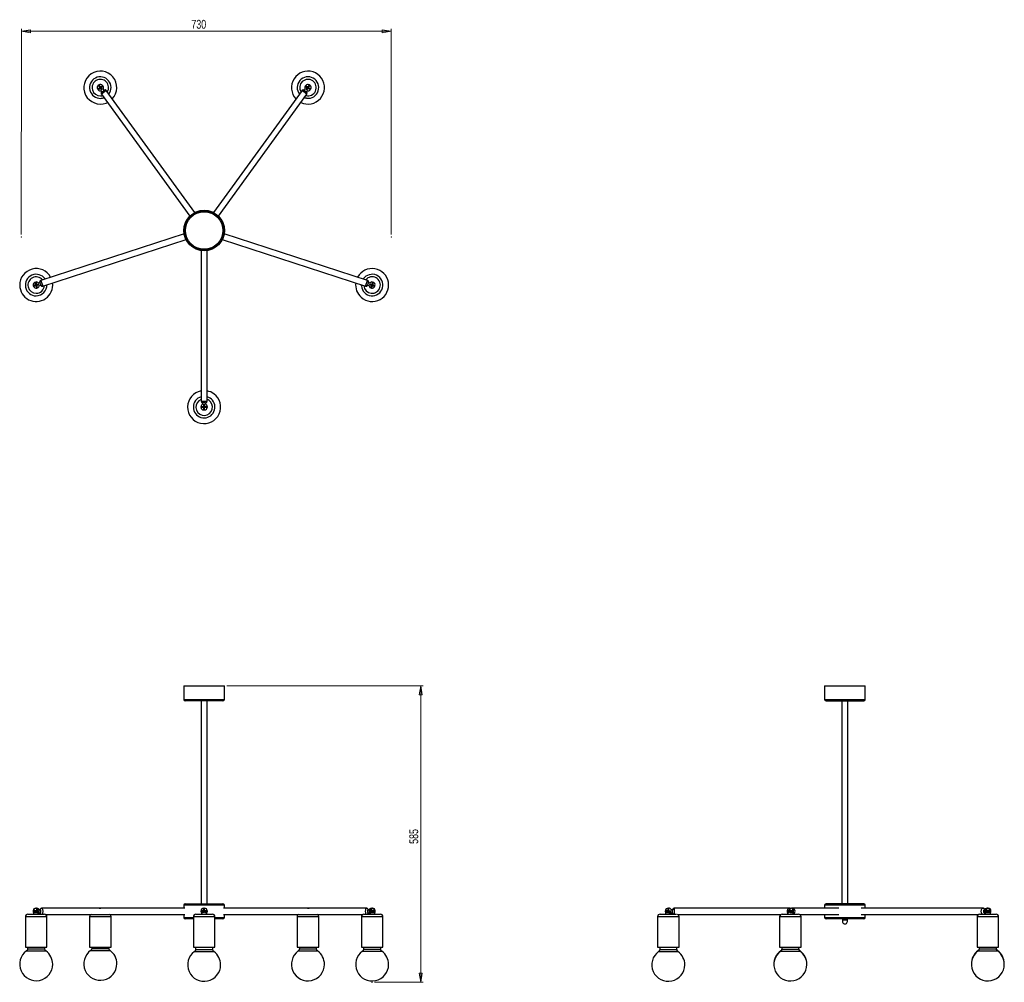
# Model space of a CAD drawing. Header units: millimetres. Extents: x 555 to 944, y 384 to 764.
import ezdxf

# ---------------------------------------------------------------- set-up
doc = ezdxf.new("R2010")
doc.units = ezdxf.units.MM
doc.header["$PDSIZE"] = -1
doc.styles.add('SLDTEXTSTYLE0', font='TXT', dxfattribs={"width": 0.75})
doc.dimstyles.new('SLDDIMSTYLE0', dxfattribs={"dimtxt": 3.5, "dimasz": 3.556, "dimexe": 0, "dimexo": 0.0625, "dimgap": 0.875, "dimtad": 1, "dimdec": 0, "dimlfac": 5, "dimrnd": 1e-09, "dimzin": 12, "dimdsep": 46, "dimtxsty": 'SLDTEXTSTYLE0', "dimblk1": 'CLOSED', "dimblk2": 'CLOSED', "dimsah": 1, "dimcen": 0.09, "dimadec": 0, "dimazin": 3, "dimtfac": 1, "dimtofl": 0, "dimtmove": 0, "dimatfit": 3, "dimldrblk": 'CLOSED', "dimfxl": 0, "dimfrac": 2, "dimtolj": 1, "dimtzin": 12, "dimarcsym": 0})
doc.dimstyles.new('SLDDIMSTYLE1', dxfattribs={"dimtxt": 3.5, "dimasz": 3.556, "dimexe": 0, "dimexo": 0.0625, "dimgap": 0.875, "dimtad": 1, "dimdec": 0, "dimlfac": 5, "dimrnd": 1e-09, "dimzin": 12, "dimdsep": 46, "dimtxsty": 'SLDTEXTSTYLE0', "dimblk1": 'CLOSED', "dimblk2": 'CLOSED', "dimsah": 1, "dimcen": 0.09, "dimadec": 0, "dimazin": 3, "dimtfac": 1, "dimtdec": 0, "dimtofl": 0, "dimtmove": 0, "dimatfit": 3, "dimldrblk": 'CLOSED', "dimfxl": 0, "dimfrac": 2, "dimtolj": 1, "dimtzin": 12, "dimarcsym": 0})

# ---------------------------------------------------------------- blocks, each defined once
blk = doc.blocks.new('_Closed')
at = {"color": 0, "linetype": 'ByBlock', "lineweight": -2}
for p, q in [((-1, 0.166667), (0, 0)), ((-1, 0.166667), (-1, -0.166667)), ((0, 0), (-1, -0.166667)), ((0, 0), (-1, 0))]:
    blk.add_line(p, q, dxfattribs=at)
blk = doc.blocks.new('_D')
at = {"color": 7, "linetype": 'Continuous', "lineweight": 0}
for p, q in [((637, 500.91), (714.5, 500.91)), ((713.5, 383.87), (713.5, 500.91)), ((695.31, 383.87), (714.5, 383.87))]:
    blk.add_line(p, q, dxfattribs=at)
at = {"color": 7, "linetype": 'Continuous', "lineweight": 18, "xscale": 3.556, "yscale": 3.556}
for p, rotation in [((713.5, 500.91), 90.0000000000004), ((713.5, 383.87), 270.0000000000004)]:
    blk.add_blockref('_Closed', p, dxfattribs=dict(at, rotation=rotation))
at = {"color": 7, "linetype": 'Continuous', "lineweight": 18, "insert": (708.99, 438.51), "char_height": 3.5, "attachment_point": 1, "rotation": 90, "style": 'SLDTEXTSTYLE0'}
blk.add_mtext('585', dxfattribs=at)
blk = doc.blocks.new('_D_1')
at = {"color": 7, "linetype": 'Continuous', "lineweight": 0}
for p, q in [((555.83, 679.05), (555.84, 760.25)), ((555.84, 759.25), (701.84, 759.22)), ((701.83, 679.02), (701.84, 760.22))]:
    blk.add_line(p, q, dxfattribs=at)
at = {"color": 7, "linetype": 'Continuous', "lineweight": 18, "xscale": 3.556, "yscale": 3.556}
for p, rotation in [((555.84, 759.25), 179.9890029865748), ((701.84, 759.22), 359.9890029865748)]:
    blk.add_blockref('_Closed', p, dxfattribs=dict(at, rotation=rotation))
at = {"color": 7, "linetype": 'Continuous', "lineweight": 18, "insert": (622.95, 763.75), "char_height": 3.5, "attachment_point": 1, "rotation": 359.989, "style": 'SLDTEXTSTYLE0'}
blk.add_mtext('730', dxfattribs=at)

msp = doc.modelspace()

# ---------------------------------------------------------------- linework, layer by layer
at = {"color": 7, "linetype": 'Continuous', "lineweight": 25}
for p, q in [((585.98, 736.41), (586.79, 737)), ((586.17, 736.15), (585.98, 736.41)), ((586.17, 736.15), (586.98, 736.73)), ((586.53, 738.04), (586.2, 737.81)), ((586.2, 737.81), (586.79, 737)), ((587.11, 737.23), (586.53, 738.04)), ((587.11, 737.23), (586.79, 737)), ((586.79, 737), (586.98, 736.73)), ((587.31, 736.97), (586.98, 736.73)), ((587.11, 737.23), (587.92, 737.82)), ((587.31, 736.97), (587.11, 737.23)), ((587.2, 735.76), (587.55, 735.27)), ((588.11, 737.56), (587.31, 736.97)), ((587.55, 735.27), (588.52, 735.98)), ((587.92, 737.82), (588.11, 737.56)), ((588.52, 735.98), (588.17, 736.46)), ((624.32, 687.72), (589.36, 735.85)), ((666.65, 735.85), (631.68, 687.72)), ((667.84, 736.46), (667.49, 735.98)), ((667.49, 735.98), (668.46, 735.27)), ((667.89, 737.56), (668.08, 737.82)), ((667.89, 737.56), (668.7, 736.97)), ((668.08, 737.82), (668.89, 737.23)), ((668.46, 735.27), (668.81, 735.76)), ((668.89, 737.23), (668.7, 736.97)), ((669.02, 736.73), (668.7, 736.97)), ((669.48, 738.04), (668.89, 737.23)), ((669.22, 737), (668.89, 737.23)), ((669.02, 736.73), (669.22, 737)), ((669.83, 736.15), (669.02, 736.73)), ((669.22, 737), (669.8, 737.81)), ((669.22, 737), (670.03, 736.41)), ((669.8, 737.81), (669.48, 738.04)), ((670.03, 736.41), (669.83, 736.15)), ((587.42, 734.44), (622.38, 686.31)), ((589.31, 730.92), (589.81, 731.14)), ((633.62, 686.31), (668.59, 734.44)), ((620.11, 679.31), (563.53, 660.93)), ((564.27, 658.64), (620.85, 677.03)), ((635.15, 677.03), (691.73, 658.64)), ((692.48, 660.93), (635.9, 679.31)), ((626.8, 672.7), (626.8, 613.21)), ((629.2, 613.21), (629.2, 672.7)), ((561.52, 659.22), (560.57, 658.91)), ((560.57, 658.91), (560.69, 658.53)), ((560.69, 658.53), (561.64, 658.84)), ((561.21, 660.17), (561.52, 660.27)), ((561.52, 659.22), (561.21, 660.17)), ((561.52, 660.27), (561.83, 659.32)), ((561.83, 659.32), (561.52, 659.22)), ((561.52, 659.22), (561.64, 658.84)), ((561.64, 658.84), (561.95, 658.94)), ((561.95, 657.89), (561.64, 658.84)), ((561.83, 659.32), (561.95, 658.94)), ((562.26, 657.99), (561.95, 658.94)), ((562.26, 657.99), (561.95, 657.89)), ((563.15, 660.17), (562.58, 659.99)), ((562.95, 658.84), (563.52, 659.03)), ((563.52, 659.03), (563.15, 660.17)), ((690.07, 658.75), (690.06, 659.19)), ((692.86, 660.17), (692.49, 659.03)), ((692.49, 659.03), (693.06, 658.84)), ((693.43, 659.99), (692.86, 660.17)), ((693.74, 657.99), (694.05, 658.94)), ((694.05, 657.89), (693.74, 657.99)), ((694.05, 658.94), (694.18, 659.32)), ((694.05, 658.94), (694.36, 658.84)), ((694.36, 658.84), (694.05, 657.89)), ((694.49, 660.27), (694.18, 659.32)), ((694.49, 659.22), (694.18, 659.32)), ((694.36, 658.84), (694.49, 659.22)), ((694.36, 658.84), (695.31, 658.53)), ((694.49, 660.27), (694.8, 660.17)), ((694.8, 660.17), (694.49, 659.22)), ((695.44, 658.91), (694.49, 659.22)), ((695.31, 658.53), (695.44, 658.91)), ((626.8, 610.77), (626.8, 611.1)), ((626.8, 611.1), (627.8, 611.1)), ((627.8, 610.77), (626.8, 610.77)), ((627.4, 612.61), (627.4, 612.01)), ((628.6, 612.61), (627.4, 612.61)), ((627.8, 611.1), (628.2, 611.1)), ((627.8, 611.1), (627.8, 610.77)), ((627.8, 610.77), (628.2, 610.77)), ((627.8, 610.77), (627.8, 609.77)), ((628.2, 610.77), (628.2, 611.1)), ((629.2, 611.1), (628.2, 611.1)), ((629.2, 610.77), (628.2, 610.77)), ((628.2, 609.77), (628.2, 610.77)), ((628.6, 612.01), (628.6, 612.61)), ((629.2, 611.1), (629.2, 610.77)), ((627.8, 609.77), (628.2, 609.77)), ((620, 500.91), (620, 495.51)), ((620, 500.91), (628, 500.91)), ((628, 500.91), (636, 500.91)), ((636, 495.51), (636, 500.91)), ((872.94, 500.91), (872.94, 495.51)), ((872.94, 500.91), (888.94, 500.91)), ((888.94, 495.51), (888.94, 500.91)), ((628, 494.91), (620.6, 494.91)), ((626.8, 494.91), (626.8, 414.91)), ((635.4, 494.91), (628, 494.91)), ((629.2, 414.91), (629.2, 494.91)), ((873.54, 494.91), (888.34, 494.91)), ((879.74, 494.91), (879.74, 414.91)), ((882.14, 414.91), (882.14, 494.91)), ((560.52, 412.14), (560.52, 411.75)), ((560.57, 412.14), (560.69, 412.14)), ((560.57, 412.14), (560.57, 411.75)), ((560.69, 411.75), (560.69, 412.14)), ((561.95, 412.14), (560.69, 412.14)), ((561.52, 413.14), (561.64, 413.14)), ((561.64, 413.14), (561.95, 413.14)), ((561.95, 412.14), (561.95, 411.75)), ((562.26, 412.14), (561.95, 412.14)), ((562.26, 411.75), (562.26, 412.14)), ((563.33, 412.49), (562.89, 412.49)), ((620.39, 413.09), (563.9, 413.09)), ((586.79, 413.14), (586.98, 413.14)), ((587.31, 413.14), (586.98, 413.14)), ((620, 414.31), (620, 413.09)), ((620.6, 414.91), (635.4, 414.91)), ((626.8, 411.75), (626.8, 412.14)), ((627.8, 412.14), (626.8, 412.14)), ((627.8, 413.14), (627.8, 412.14)), ((627.8, 413.14), (628.2, 413.14)), ((627.8, 412.14), (627.8, 411.75)), ((627.8, 412.14), (628.2, 412.14)), ((628.2, 412.14), (628.2, 413.14)), ((628.2, 411.75), (628.2, 412.14)), ((629.2, 412.14), (628.2, 412.14)), ((629.2, 412.14), (629.2, 411.75)), ((692.1, 413.09), (635.61, 413.09)), ((636, 413.09), (636, 414.31)), ((669.02, 413.14), (668.7, 413.14)), ((669.02, 413.14), (669.22, 413.14)), ((693.12, 412.49), (692.67, 412.49)), ((694.05, 412.14), (693.74, 412.14)), ((693.74, 412.14), (693.74, 411.75)), ((694.05, 413.14), (694.36, 413.14)), ((694.05, 411.75), (694.05, 412.14)), ((695.31, 412.14), (694.05, 412.14)), ((694.36, 413.14), (694.49, 413.14)), ((695.31, 412.14), (695.31, 411.75)), ((695.31, 412.14), (695.44, 412.14)), ((695.44, 411.75), (695.44, 412.14)), ((695.49, 411.75), (695.49, 412.14)), ((811.1, 412.14), (810.1, 412.14)), ((810.1, 411.75), (810.1, 412.14)), ((811.1, 412.14), (811.1, 413.14)), ((811.1, 413.14), (811.43, 413.14)), ((811.43, 412.14), (811.1, 412.14)), ((811.1, 412.14), (811.1, 411.75)), ((811.43, 412.14), (811.43, 413.14)), ((811.43, 411.75), (811.43, 412.14)), ((812.94, 412.49), (812.36, 412.49)), ((812.94, 411.89), (812.94, 412.49)), ((858.87, 413.09), (813.54, 413.09)), ((858.17, 412.14), (858.17, 411.75)), ((858.86, 412.14), (858.86, 411.75)), ((858.86, 412.14), (859.24, 412.14)), ((859.17, 413.14), (859.55, 413.14)), ((859.24, 411.75), (859.24, 412.14)), ((860.5, 412.14), (859.24, 412.14)), ((859.55, 413.14), (859.65, 413.14)), ((860.11, 413.09), (859.95, 413.09)), ((860.11, 413.09), (859.98, 413.08)), ((878.47, 413.09), (860.11, 413.09)), ((860.5, 412.14), (860.5, 411.75)), ((860.6, 412.14), (860.5, 412.14)), ((860.6, 411.75), (860.6, 412.14)), ((860.65, 411.75), (860.65, 412.14)), ((872.94, 414.31), (872.94, 413.09)), ((888.34, 414.91), (873.54, 414.91)), ((935.47, 413.09), (887.41, 413.09)), ((888.94, 413.09), (888.94, 414.31)), ((935.57, 413.08), (935.47, 413.08)), ((936.13, 412.49), (935.96, 412.49)), ((936.06, 412.14), (936.06, 411.75)), ((936.74, 412.14), (936.47, 412.14)), ((936.47, 412.14), (936.47, 411.75)), ((936.74, 411.75), (936.74, 412.14)), ((938.14, 412.14), (936.74, 412.14)), ((937.06, 413.14), (937.33, 413.14)), ((937.33, 413.14), (937.56, 413.14)), ((938.14, 412.14), (938.14, 411.75)), ((938.14, 412.14), (938.37, 412.14)), ((938.37, 411.75), (938.37, 412.14)), ((938.56, 411.75), (938.56, 412.14)), ((557.45, 409.75), (557.45, 397.75)), ((558.45, 410.75), (561.7, 410.75)), ((560.57, 411.75), (560.69, 411.75)), ((560.6, 411.4), (560.6, 410.75)), ((560.61, 411.47), (560.61, 411.4)), ((560.69, 411.75), (561.95, 411.75)), ((561.7, 410.75), (564.95, 410.75)), ((561.95, 411.75), (562.26, 411.75)), ((562.8, 410.75), (562.8, 411.23)), ((562.84, 411.29), (563.33, 411.29)), ((565.27, 410.69), (620.39, 410.69)), ((565.95, 397.75), (565.95, 409.75)), ((582.77, 409.75), (582.77, 397.75)), ((591.27, 397.75), (591.27, 409.75)), ((620, 410.69), (620, 409.51)), ((623.75, 408.91), (620.6, 408.91)), ((623.75, 409.75), (623.75, 397.75)), ((624.75, 410.75), (631.25, 410.75)), ((627.8, 411.75), (626.8, 411.75)), ((626.9, 411.31), (626.9, 410.75)), ((627.8, 411.75), (628.2, 411.75)), ((627.8, 411.75), (627.8, 411.47)), ((628.2, 411.47), (628.2, 411.75)), ((628.2, 411.75), (629.2, 411.75)), ((629.1, 410.75), (629.1, 411.31)), ((632.25, 397.75), (632.25, 409.75)), ((635.4, 408.91), (632.25, 408.91)), ((635.61, 410.69), (690.73, 410.69)), ((636, 409.51), (636, 410.69)), ((664.73, 409.75), (664.73, 397.75)), ((673.23, 397.75), (673.23, 409.75)), ((690.06, 409.75), (690.06, 397.75)), ((691.06, 410.75), (697.56, 410.75)), ((692.67, 411.29), (693.16, 411.29)), ((693.21, 411.23), (693.21, 410.75)), ((693.74, 411.75), (694.05, 411.75)), ((695.31, 411.75), (694.05, 411.75)), ((695.31, 411.75), (695.44, 411.75)), ((695.41, 410.75), (695.41, 411.4)), ((698.56, 397.75), (698.56, 409.75)), ((806.97, 409.75), (806.97, 397.75)), ((807.97, 410.75), (813.29, 410.75)), ((810.1, 411.75), (811.1, 411.75)), ((810.12, 411.54), (810.12, 410.75)), ((811.1, 411.3), (811.1, 411.75)), ((811.1, 411.75), (811.43, 411.75)), ((811.43, 411.27), (811.43, 411.75)), ((812.32, 411.29), (812.94, 411.29)), ((812.32, 410.75), (812.32, 411.29)), ((812.94, 411.29), (812.94, 411.89)), ((813.29, 410.75), (814.45, 410.75)), ((814.8, 410.69), (855.82, 410.69)), ((815.47, 397.75), (815.47, 409.75)), ((855.15, 409.75), (855.15, 397.75)), ((856.15, 410.75), (862.65, 410.75)), ((858.3, 411.27), (858.3, 410.75)), ((858.86, 411.75), (859.24, 411.75)), ((859.24, 411.75), (860.5, 411.75)), ((860.49, 411.24), (860.49, 411.27)), ((860.5, 411.75), (860.6, 411.75)), ((860.5, 410.75), (860.5, 411.24)), ((862.97, 410.69), (878.47, 410.69)), ((863.65, 397.75), (863.65, 409.75)), ((872.94, 410.69), (872.94, 409.51)), ((888.34, 408.91), (873.54, 408.91)), ((880.06, 408.91), (881.83, 408.91)), ((880.12, 408.47), (881.77, 408.47)), ((887.41, 410.69), (933.77, 410.69)), ((888.94, 409.51), (888.94, 410.69)), ((933.1, 409.75), (933.1, 397.75)), ((934.1, 410.75), (940.6, 410.75)), ((935.96, 411.29), (936.17, 411.29)), ((936.25, 411.18), (936.25, 410.75)), ((936.47, 411.75), (936.74, 411.75)), ((938.14, 411.75), (936.74, 411.75)), ((938.14, 411.75), (938.37, 411.75)), ((938.45, 410.75), (938.45, 411.29)), ((941.6, 397.75), (941.6, 409.75)), ((557.45, 397.75), (561.7, 397.75)), ((558.3, 397.75), (558.3, 397.1)), ((561.7, 397.75), (565.95, 397.75)), ((565.1, 397.1), (565.1, 397.75)), ((582.77, 397.75), (587.18, 397.75)), ((583.62, 397.75), (583.62, 397.27)), ((587.18, 397.75), (591.27, 397.75)), ((590.42, 397.27), (590.42, 397.75)), ((623.75, 397.75), (632.25, 397.75)), ((624.6, 397.75), (624.6, 396.86)), ((631.4, 396.86), (631.4, 397.75)), ((664.73, 397.75), (668.46, 397.75)), ((665.58, 397.75), (665.58, 397.05)), ((668.46, 397.75), (673.23, 397.75)), ((672.38, 397.05), (672.38, 397.75)), ((690.06, 397.75), (698.56, 397.75)), ((690.91, 397.75), (690.91, 396.99)), ((697.71, 396.99), (697.71, 397.75)), ((806.97, 397.75), (813.92, 397.75)), ((807.82, 397.75), (807.82, 396.86)), ((813.92, 397.75), (815.47, 397.75)), ((814.62, 396.86), (814.62, 397.75)), ((855.15, 397.75), (863.65, 397.75)), ((856, 397.75), (856, 396.99)), ((862.8, 396.99), (862.8, 397.75)), ((933.1, 397.75), (941.6, 397.75)), ((933.95, 397.75), (933.95, 397.05)), ((940.75, 397.05), (940.75, 397.75)), ((865.9, 390.95), (865.91, 391.01)), ((943.85, 391.07), (943.85, 391.18))]:
    msp.add_line(p, q, dxfattribs=at)
at = {"color": 8, "linetype": 'Continuous', "lineweight": 25}
for p, q in [((586.98, 736.73), (587.54, 735.97)), ((587.86, 736.2), (587.31, 736.97)), ((589.36, 735.85), (587.42, 734.44)), ((668.59, 734.44), (666.65, 735.85)), ((668.7, 736.97), (668.14, 736.2)), ((668.47, 735.97), (669.02, 736.73)), ((563.53, 660.93), (564.27, 658.64)), ((691.73, 658.64), (692.48, 660.93)), ((562.73, 659.61), (561.83, 659.32)), ((561.95, 658.94), (562.85, 659.23)), ((693.15, 659.23), (694.05, 658.94)), ((694.18, 659.32), (693.28, 659.61)), ((626.8, 613.21), (629.2, 613.21)), ((627.8, 612.05), (627.8, 611.1)), ((628.2, 611.1), (628.2, 612.05)), ((620, 495.51), (628, 495.51)), ((628, 495.51), (636, 495.51)), ((872.94, 495.51), (888.94, 495.51)), ((560.57, 412.14), (560.52, 412.14)), ((562.26, 412.14), (562.95, 412.14)), ((636, 414.31), (620, 414.31)), ((693.74, 412.14), (693.05, 412.14)), ((695.49, 412.14), (695.44, 412.14)), ((811.43, 412.14), (812.37, 412.14)), ((813.54, 413.09), (813.54, 411.89)), ((858.86, 412.14), (858.17, 412.14)), ((860.6, 412.14), (860.65, 412.14)), ((888.94, 414.31), (872.94, 414.31)), ((936.47, 412.14), (936.06, 412.14)), ((938.56, 412.14), (938.37, 412.14)), ((561.7, 409.75), (557.45, 409.75)), ((560.57, 411.75), (560.52, 411.75)), ((565.95, 409.75), (561.7, 409.75)), ((562.95, 411.75), (562.26, 411.75)), ((587.18, 409.75), (582.77, 409.75)), ((591.27, 409.75), (587.18, 409.75)), ((620, 409.51), (623.75, 409.51)), ((632.25, 409.75), (623.75, 409.75)), ((632.25, 409.51), (636, 409.51)), ((668.46, 409.75), (664.73, 409.75)), ((673.23, 409.75), (668.46, 409.75)), ((690.07, 409.75), (690.06, 409.75)), ((698.56, 409.75), (690.07, 409.75)), ((693.74, 411.75), (693.06, 411.75)), ((695.44, 411.75), (695.49, 411.75)), ((813.92, 409.75), (806.97, 409.75)), ((812.35, 411.75), (811.43, 411.75)), ((813.54, 411.89), (813.54, 410.75)), ((815.47, 409.75), (813.92, 409.75)), ((863.65, 409.75), (855.15, 409.75)), ((858.86, 411.75), (858.17, 411.75)), ((860.65, 411.75), (860.6, 411.75)), ((872.94, 409.51), (888.94, 409.51)), ((941.6, 409.75), (933.1, 409.75)), ((936.47, 411.75), (936.06, 411.75)), ((938.37, 411.75), (938.56, 411.75)), ((558.3, 397.1), (561.72, 397.1)), ((561.72, 397.1), (565.1, 397.1)), ((583.2, 396.45), (588.37, 396.45)), ((583.62, 397.27), (588.22, 397.27)), ((588.22, 397.27), (590.42, 397.27)), ((588.37, 396.45), (590.84, 396.45)), ((624.6, 396.86), (631.4, 396.86)), ((665.58, 397.05), (669.63, 397.05)), ((669.63, 397.05), (672.38, 397.05)), ((690.91, 396.99), (696.83, 396.99)), ((696.83, 396.99), (697.71, 396.99)), ((807.82, 396.86), (813.97, 396.86)), ((813.97, 396.86), (814.62, 396.86)), ((856, 396.99), (857.12, 396.99)), ((857.12, 396.99), (862.8, 396.99)), ((933.52, 396.45), (933.77, 396.45)), ((933.95, 397.05), (934.01, 397.05)), ((934.01, 397.05), (940.75, 397.05)), ((940.96, 396.45), (941.17, 396.45)), ((557.88, 396.27), (561.72, 396.27)), ((561.72, 396.27), (565.52, 396.27)), ((624.18, 396.03), (631.82, 396.03)), ((665.16, 396.23), (669.71, 396.23)), ((669.71, 396.23), (672.8, 396.23)), ((690.49, 396.17), (697.15, 396.17)), ((697.15, 396.17), (698.13, 396.17)), ((807.4, 396.03), (814.31, 396.03)), ((814.31, 396.03), (815.04, 396.03)), ((855.58, 396.27), (855.64, 396.27)), ((855.58, 396.17), (856.84, 396.17)), ((856.84, 396.17), (863.22, 396.17)), ((863.13, 396.27), (863.22, 396.27)), ((933.52, 396.23), (933.59, 396.23)), ((933.59, 396.23), (941.17, 396.23))]:
    msp.add_line(p, q, dxfattribs=at)
at = {"color": 8, "linetype": 'Continuous', "lineweight": 25, "flags": 128}
for points in [[(587.14, 733.77), (587.63, 733.82), (587.83, 733.87)], [(563.9, 413.09), (563.93, 413.09), (564.02, 413.03), (564.1, 412.91), (564.17, 412.71), (564.23, 412.47), (564.26, 412.19), (564.27, 411.89)], [(586.55, 413.09), (586.63, 413.12), (586.79, 413.14)], [(586.74, 413.09), (586.82, 413.12), (586.98, 413.14)], [(586.98, 413.14), (587.1, 413.12), (587.16, 413.09)], [(587.48, 413.09), (587.42, 413.12), (587.31, 413.14)], [(668.7, 413.14), (668.59, 413.12), (668.52, 413.09)], [(668.85, 413.09), (668.91, 413.12), (669.02, 413.14)], [(669.27, 413.09), (669.18, 413.12), (669.02, 413.14)], [(669.22, 413.14), (669.37, 413.12), (669.46, 413.09)], [(691.99, 410.75), (691.95, 410.81), (691.87, 410.97), (691.8, 411.19), (691.76, 411.45), (691.74, 411.74), (691.74, 412.04), (691.76, 412.33), (691.8, 412.6), (691.87, 412.82), (691.95, 412.98), (692.03, 413.07), (692.1, 413.09)], [(935.26, 410.75), (935.17, 410.81), (935.02, 410.97), (934.9, 411.19), (934.81, 411.45), (934.77, 411.74), (934.77, 412.04), (934.81, 412.33), (934.9, 412.6), (935.02, 412.82), (935.17, 412.98), (935.34, 413.07), (935.47, 413.09)], [(564.27, 411.89), (564.26, 411.59), (564.23, 411.31), (564.17, 411.07), (564.1, 410.88), (564.02, 410.75), (564.01, 410.75)]]:
    msp.add_lwpolyline(points, dxfattribs=at)
at = {"color": 7, "linetype": 'Continuous', "lineweight": 25, "flags": 128}
for points in [[(668.46, 732.8), (667.91, 732.9), (667.56, 733.01)], [(561.95, 412.14), (561.95, 412.33), (561.93, 412.52), (561.9, 412.69), (561.86, 412.85), (561.81, 412.97), (561.76, 413.06), (561.7, 413.12), (561.64, 413.14)], [(562.26, 412.14), (562.26, 412.33), (562.24, 412.52), (562.21, 412.69), (562.17, 412.85), (562.12, 412.97), (562.07, 413.06), (562.01, 413.12), (561.95, 413.14)], [(563.52, 411.89), (563.51, 412.1), (563.47, 412.28), (563.42, 412.41), (563.36, 412.48), (563.33, 412.49)], [(586.79, 413.14), (586.6, 413.12), (586.49, 413.09)], [(587.61, 413.09), (587.5, 413.12), (587.31, 413.14)], [(668.7, 413.14), (668.51, 413.12), (668.4, 413.09)], [(669.52, 413.09), (669.41, 413.12), (669.22, 413.14)], [(692.67, 412.49), (692.64, 412.48), (692.58, 412.41), (692.53, 412.28), (692.5, 412.1), (692.49, 411.89), (692.5, 411.69), (692.53, 411.51), (692.58, 411.37), (692.64, 411.3), (692.67, 411.29)], [(693.74, 412.14), (693.75, 412.33), (693.77, 412.52), (693.8, 412.69), (693.83, 412.85), (693.88, 412.97), (693.94, 413.06), (693.99, 413.12), (694.05, 413.14)], [(694.36, 413.14), (694.3, 413.12), (694.25, 413.06), (694.19, 412.97), (694.14, 412.85), (694.11, 412.69), (694.08, 412.52), (694.06, 412.33), (694.05, 412.14)], [(859.17, 413.14), (859.11, 413.12), (859.05, 413.06), (859, 412.97), (858.95, 412.85), (858.91, 412.69), (858.88, 412.52), (858.87, 412.33), (858.86, 412.14)], [(859.24, 412.14), (859.25, 412.33), (859.26, 412.52), (859.29, 412.69), (859.33, 412.85), (859.38, 412.97), (859.43, 413.06), (859.49, 413.12), (859.55, 413.14)], [(935.96, 412.49), (935.89, 412.48), (935.78, 412.41), (935.68, 412.28), (935.62, 412.1), (935.6, 411.89), (935.62, 411.69), (935.68, 411.51), (935.78, 411.37), (935.89, 411.3), (935.96, 411.29)], [(936.47, 412.14), (936.49, 412.33), (936.52, 412.52), (936.57, 412.69), (936.65, 412.85), (936.74, 412.97), (936.84, 413.06), (936.95, 413.12), (937.06, 413.14)], [(937.33, 413.14), (937.21, 413.12), (937.1, 413.06), (937, 412.97), (936.91, 412.85), (936.84, 412.69), (936.78, 412.52), (936.75, 412.33), (936.74, 412.14)], [(563.33, 411.29), (563.36, 411.3), (563.42, 411.37), (563.47, 411.51), (563.51, 411.69), (563.52, 411.89)], [(812.33, 411.33), (812.33, 411.32), (812.31, 411.27)]]:
    msp.add_lwpolyline(points, dxfattribs=at)
at = {"color": 7, "linetype": 'Continuous', "lineweight": 25}
for radius in [8, 7.8, 7.4]:
    msp.add_circle((628, 680.61), radius, dxfattribs=at)
for centre, radius, start, end in [((587.02, 737.02), 6.51, 316.6265, 290.5642), ((668.98, 737.02), 6.51, 280.9251, 223.3735), ((587.02, 737.02), 4.25, 322.4007, 272.1213), ((668.98, 737.02), 4.25, 262.8994, 217.5993), ((586.79, 737), 1, 126, 216), ((586.98, 736.73), 1, 216, 285.6906), ((587.11, 737.23), 1, 36, 126), ((587.9, 734.79), 0.6, 126, 216), ((587.31, 736.97), 1, 326.3094, 36), ((588.87, 735.49), 0.6, 36, 126), ((667.13, 735.49), 0.6, 54, 144), ((668.7, 736.97), 1, 144, 213.6906), ((668.89, 737.23), 1, 54, 144), ((668.11, 734.79), 0.6, 324, 54), ((669.02, 736.73), 1, 254.3094, 324), ((669.22, 737), 1, 324, 54), ((587.02, 737.02), 4.25, 272.1213, 289.5993), ((668.98, 737.02), 6.51, 244.6265, 280.9251), ((561.7, 659.07), 6.51, 28.6265, 180.3962), ((694.31, 659.07), 6.51, 227.9318, 151.3735), ((561.7, 659.07), 4.25, 34.4007, 270), ((563.72, 660.36), 0.6, 108, 198), ((694.31, 659.07), 4.25, 184.2417, 145.5993), ((692.29, 660.36), 0.6, 342, 72), ((561.7, 659.07), 6.51, 180.3962, 7.3735), ((561.52, 659.22), 1, 108, 198), ((561.64, 658.84), 1, 198, 288), ((561.83, 659.32), 1, 38.3094, 108), ((561.7, 659.07), 4.25, 270, 1.5993), ((561.95, 658.94), 1, 288, 357.6906), ((564.09, 659.21), 0.6, 198, 288), ((694.31, 659.07), 6.51, 172.6265, 227.9318), ((691.92, 659.21), 0.6, 252, 342), ((694.05, 658.94), 1, 182.3094, 252), ((694.18, 659.32), 1, 72, 141.6906), ((694.36, 658.84), 1, 252, 342), ((694.49, 659.22), 1, 342, 72), ((628, 610.89), 6.51, 100.6265, 53.9713), ((628, 610.89), 4.25, 106.4007, 39.3972), ((628, 610.89), 6.51, 53.9713, 79.3735), ((628, 610.89), 4.25, 39.3972, 73.5993), ((627.4, 613.21), 0.6, 180, 270), ((627.8, 611.1), 1, 110.3094, 180), ((627.8, 610.77), 1, 180, 270), ((628.2, 610.77), 1, 270, 0), ((628.2, 611.1), 1, 0, 69.6906), ((628.6, 613.21), 0.6, 270, 0), ((620.6, 495.51), 0.6, 180, 270), ((635.4, 495.51), 0.6, 270, 0), ((873.54, 495.51), 0.6, 180, 270), ((888.34, 495.51), 0.6, 270, 0), ((561.52, 412.14), 1, 90, 180), ((561.54, 412.16), 0.976, 91.4731, 181.4009), ((561.67, 412.16), 0.976, 91.4731, 181.4009), ((561.95, 412.14), 1, 0, 90), ((620.6, 414.31), 0.6, 90, 180), ((627.8, 412.14), 1, 90, 180), ((628.2, 412.14), 1, 0, 90), ((635.4, 414.31), 0.6, 0, 90), ((694.05, 412.14), 1, 90, 180), ((694.34, 412.16), 0.976, 358.5991, 88.5269), ((694.49, 412.14), 1, 0, 90), ((694.46, 412.16), 0.976, 358.5991, 88.5269), ((811.1, 412.14), 1, 90, 180), ((811.43, 412.14), 1, 18.6221, 90), ((813.54, 412.49), 0.6, 90, 180), ((859.17, 412.14), 1, 90, 180), ((859.53, 412.16), 0.976, 358.5991, 88.5269), ((859.65, 412.14), 1, 0, 90), ((859.63, 412.16), 0.976, 358.5991, 88.5269), ((873.54, 414.31), 0.6, 90, 180), ((888.34, 414.31), 0.6, 0, 90), ((937.06, 412.14), 1, 90, 180), ((937.22, 412.23), 0.92, 354.612, 83.3349), ((937.56, 412.14), 1, 0, 90), ((937.45, 412.23), 0.92, 354.612, 83.3349), ((558.45, 409.75), 1, 90, 180), ((561.52, 411.75), 1, 180, 202.7944), ((561.62, 411.75), 1.05, 179.9881, 195.6056), ((561.74, 411.75), 1.05, 179.9881, 195.6056), ((558.99, 411.74), 2.96, 351.4343, 0.1695), ((559.33, 411.74), 2.93, 350.9086, 0.2013), ((561.95, 411.75), 1, 326.8307, 349.6041), ((564.95, 409.75), 1, 0, 90), ((583.77, 409.75), 1, 109.0578, 180), ((590.27, 409.75), 1, 0, 70.9422), ((620.6, 409.51), 0.6, 180, 270), ((624.75, 409.75), 1, 90, 180), ((627.8, 411.75), 1, 180, 206.7241), ((628.2, 411.75), 1, 333.2759, 0), ((631.25, 409.75), 1, 0, 90), ((635.4, 409.51), 0.6, 270, 0), ((665.73, 409.75), 1, 109.0578, 180), ((672.23, 409.75), 1, 0, 70.9422), ((691.06, 409.75), 1, 90, 180), ((694.05, 411.75), 1, 190.3959, 213.1949), ((696.67, 411.74), 2.93, 179.7987, 189.0914), ((697.01, 411.74), 2.96, 179.8305, 188.5657), ((694.27, 411.75), 1.05, 344.3944, 0.0119), ((694.39, 411.75), 1.05, 344.3944, 0.0119), ((694.49, 411.75), 1, 337.2056, 0), ((697.56, 409.75), 1, 0, 90), ((807.97, 409.75), 1, 90, 180), ((811.1, 411.75), 1, 180, 196.3855), ((813.54, 411.29), 0.6, 180, 245.3194), ((814.47, 409.75), 1, 0, 70.9422), ((856.15, 409.75), 1, 90, 180), ((859.17, 411.75), 1, 180, 209.6138), ((861.99, 411.75), 3.13, 179.9622, 185.1326), ((862.37, 411.75), 3.13, 179.9622, 185.1326), ((859.46, 411.75), 1.04, 334.4894, 0.0508), ((859.65, 411.75), 1, 327.0282, 0), ((859.56, 411.75), 1.04, 333.03, 0.0598), ((862.65, 409.75), 1, 0, 90), ((873.54, 409.51), 0.6, 180, 270), ((880.16, 408.7), 0.235, 117.3085, 258.3088), ((880.94, 407.91), 0.995, 146.0973, 0), ((881.72, 408.7), 0.235, 281.6912, 62.6915), ((880.94, 407.91), 0.995, 0, 33.9027), ((888.34, 409.51), 0.6, 270, 0), ((934.1, 409.75), 1, 90, 180), ((937.06, 411.75), 1, 180, 215.3673), ((938.06, 411.74), 1.58, 179.7308, 197.0914), ((938.34, 411.74), 1.6, 179.7726, 196.1238), ((936.91, 411.75), 1.22, 346.6756, 0.037), ((937.15, 411.75), 1.22, 346.6756, 0.037), ((937.56, 411.75), 1, 331.6176, 0), ((940.6, 409.75), 1, 0, 90), ((587.02, 391.18), 6.51, 125.954, 0), ((587.02, 391.18), 6.51, 0, 54.046), ((937.35, 391.18), 6.51, 125.954, 180.9787), ((937.35, 391.18), 6.51, 0, 54.046), ((561.7, 391.01), 6.51, 125.954, 0), ((561.7, 391.01), 6.51, 0, 54.046), ((628, 390.77), 6.51, 125.954, 0), ((628, 390.77), 6.51, 0, 54.046), ((668.98, 390.96), 6.51, 125.954, 0), ((668.98, 390.96), 6.51, 0, 54.046), ((694.31, 390.9), 6.51, 125.954, 0), ((694.31, 390.9), 6.51, 0, 54.046), ((811.22, 390.77), 6.51, 125.954, 0), ((811.22, 390.77), 6.51, 0, 54.046), ((859.4, 391.01), 6.51, 125.954, 180.4698), ((859.4, 390.9), 6.51, 125.954, 0), ((859.4, 391.01), 6.51, 0, 54.046), ((859.4, 390.9), 6.51, 0, 54.046), ((937.35, 390.96), 6.51, 125.954, 0), ((937.35, 390.96), 6.51, 0, 54.046)]:
    msp.add_arc(centre, radius, start, end, dxfattribs=at)
at = {"color": 8, "linetype": 'Continuous', "lineweight": 25}
for centre, radius, start, end in [((587.02, 737.02), 3.25, 327.6682, 272.1213), ((668.98, 737.02), 3.25, 255.6682, 212.3318), ((561.7, 659.07), 3.25, 39.6682, 270), ((694.31, 659.07), 3.25, 184.2417, 140.3318), ((561.7, 659.07), 3.25, 270, 356.3318), ((628, 610.89), 3.25, 111.6682, 39.3972), ((628, 610.89), 3.25, 39.3972, 68.3318), ((860.08, 411.92), 1.17, 358.657, 88.5024), ((860.06, 411.87), 1.19, 291.4565, 0.871)]:
    msp.add_arc(centre, radius, start, end, dxfattribs=at)
at = {"color": 7, "linetype": 'Continuous', "lineweight": 25}
for points, knots in [([(563.9, 413.09), (563.84, 413.09), (563.72, 413.08), (563.55, 413), (563.42, 412.9), (563.32, 412.77), (563.24, 412.63), (563.21, 412.54), (563.2, 412.49)], [0, 0, 0, 0, 0.177109, 0.352843, 0.516931, 0.680768, 0.858301, 1, 1, 1, 1]), ([(692.81, 412.49), (692.81, 412.5), (692.79, 412.58), (692.73, 412.7), (692.62, 412.86), (692.49, 412.98), (692.32, 413.06), (692.18, 413.1), (692.11, 413.09), (692.1, 413.09)], [0, 0, 0, 0, 0.0209224, 0.2546373, 0.4321427, 0.6107208, 0.7926952, 0.9779513, 1, 1, 1, 1]), ([(936.22, 412.64), (936.19, 412.69), (936.11, 412.81), (935.96, 412.94), (935.76, 413.05), (935.59, 413.09), (935.5, 413.09), (935.47, 413.09)], [0, 0, 0, 0, 0.196978, 0.443531, 0.680801, 0.914367, 1, 1, 1, 1]), ([(560.73, 411.47), (560.71, 411.49), (560.69, 411.52), (560.65, 411.54), (560.62, 411.53), (560.61, 411.49), (560.61, 411.47)], [0, 0, 0, 0, 0.291844, 0.490257, 0.68953, 1, 1, 1, 1]), ([(561.92, 411.3), (561.81, 411.28), (561.59, 411.24), (561.25, 411.25), (560.97, 411.3), (560.81, 411.38), (560.74, 411.45), (560.73, 411.47)], [0, 0, 0, 0, 0.233186, 0.466425, 0.699154, 0.932716, 1, 1, 1, 1]), ([(562.23, 411.27), (562.17, 411.29), (562.08, 411.32), (561.97, 411.31), (561.92, 411.3)], [0, 0, 0, 0, 0.541212, 1, 1, 1, 1]), ([(562.78, 411.2), (562.78, 411.2), (562.78, 411.17), (562.69, 411.16), (562.5, 411.18), (562.32, 411.24), (562.23, 411.27)], [0, 0, 0, 0, 0.053374, 0.369528, 0.683151, 1, 1, 1, 1]), ([(563.2, 411.29), (563.21, 411.25), (563.24, 411.15), (563.32, 411.01), (563.44, 410.87), (563.55, 410.78), (563.63, 410.75), (563.65, 410.75)], [0, 0, 0, 0, 0.173745, 0.4333, 0.669956, 0.909606, 1, 1, 1, 1]), ([(627.8, 411.47), (627.71, 411.42), (627.52, 411.32), (627.25, 411.26), (627.04, 411.24), (626.94, 411.26), (626.92, 411.29), (626.91, 411.3)], [0, 0, 0, 0, 0.222169, 0.443497, 0.676553, 0.909459, 1, 1, 1, 1]), ([(628.2, 411.47), (628.17, 411.49), (628.11, 411.52), (628.01, 411.54), (627.9, 411.53), (627.84, 411.49), (627.8, 411.47)], [0, 0, 0, 0, 0.2918437, 0.4902569, 0.6895296, 1, 1, 1, 1]), ([(629.1, 411.3), (629.07, 411.28), (629.03, 411.24), (628.84, 411.25), (628.58, 411.3), (628.35, 411.38), (628.23, 411.45), (628.2, 411.47)], [0, 0, 0, 0, 0.233186, 0.466425, 0.699154, 0.932716, 1, 1, 1, 1]), ([(692.36, 410.75), (692.41, 410.77), (692.51, 410.82), (692.63, 410.94), (692.72, 411.07), (692.78, 411.19), (692.8, 411.27), (692.81, 411.29)], [0, 0, 0, 0, 0.211779, 0.430652, 0.655211, 0.907689, 1, 1, 1, 1]), ([(693.78, 411.27), (693.69, 411.24), (693.51, 411.18), (693.32, 411.16), (693.22, 411.17), (693.22, 411.2), (693.22, 411.2)], [0, 0, 0, 0, 0.316006, 0.632135, 0.945736, 1, 1, 1, 1]), ([(694.09, 411.3), (694.03, 411.31), (693.92, 411.32), (693.83, 411.29), (693.78, 411.27)], [0, 0, 0, 0, 0.539063, 1, 1, 1, 1]), ([(695.28, 411.47), (695.22, 411.42), (695.12, 411.32), (694.86, 411.26), (694.55, 411.24), (694.28, 411.26), (694.13, 411.29), (694.09, 411.3)], [0, 0, 0, 0, 0.222169, 0.443497, 0.676553, 0.909459, 1, 1, 1, 1]), ([(695.4, 411.47), (695.39, 411.49), (695.38, 411.52), (695.36, 411.54), (695.32, 411.53), (695.29, 411.49), (695.28, 411.47)], [0, 0, 0, 0, 0.2918437, 0.4902569, 0.6895296, 1, 1, 1, 1]), ([(695.4, 411.4), (695.4, 411.4), (695.41, 411.42), (695.4, 411.45), (695.4, 411.47)], [0, 0, 0, 0, 0.393885, 1, 1, 1, 1]), ([(811.1, 411.3), (810.99, 411.28), (810.77, 411.24), (810.49, 411.25), (810.27, 411.3), (810.17, 411.38), (810.15, 411.45), (810.14, 411.47)], [0, 0, 0, 0, 0.233186, 0.466425, 0.699154, 0.932716, 1, 1, 1, 1]), ([(811.43, 411.27), (811.37, 411.29), (811.26, 411.32), (811.15, 411.31), (811.1, 411.3)], [0, 0, 0, 0, 0.541212, 1, 1, 1, 1]), ([(812.31, 411.27), (812.28, 411.24), (812.22, 411.18), (812.01, 411.16), (811.74, 411.18), (811.53, 411.24), (811.43, 411.27)], [0, 0, 0, 0, 0.250287, 0.500676, 0.74906, 1, 1, 1, 1]), ([(858.87, 411.47), (858.79, 411.42), (858.63, 411.32), (858.43, 411.26), (858.32, 411.24), (858.31, 411.26), (858.31, 411.26)], [0, 0, 0, 0, 0.2759772, 0.5509096, 0.840411, 1, 1, 1, 1]), ([(859.25, 411.47), (859.22, 411.49), (859.16, 411.52), (859.06, 411.54), (858.96, 411.53), (858.91, 411.49), (858.87, 411.47)], [0, 0, 0, 0, 0.2918437, 0.4902569, 0.6895296, 1, 1, 1, 1]), ([(860.4, 411.3), (860.35, 411.28), (860.24, 411.24), (859.97, 411.25), (859.66, 411.3), (859.41, 411.38), (859.28, 411.45), (859.25, 411.47)], [0, 0, 0, 0, 0.233186, 0.466425, 0.699154, 0.932716, 1, 1, 1, 1]), ([(860.49, 411.27), (860.48, 411.29), (860.46, 411.32), (860.42, 411.31), (860.4, 411.3)], [0, 0, 0, 0, 0.541212, 1, 1, 1, 1]), ([(935.75, 410.75), (935.76, 410.75), (935.85, 410.77), (935.98, 410.87), (936.14, 411.01), (936.21, 411.13), (936.25, 411.19)], [0, 0, 0, 0, 0.075036, 0.382099, 0.692426, 1, 1, 1, 1]), ([(936.54, 411.27), (936.48, 411.24), (936.35, 411.18), (936.25, 411.16), (936.26, 411.17), (936.26, 411.18)], [0, 0, 0, 0, 0.419719, 0.8396, 1, 1, 1, 1]), ([(936.8, 411.3), (936.75, 411.31), (936.66, 411.32), (936.58, 411.29), (936.54, 411.27)], [0, 0, 0, 0, 0.539063, 1, 1, 1, 1]), ([(938.1, 411.47), (938.03, 411.42), (937.88, 411.32), (937.57, 411.26), (937.24, 411.24), (936.97, 411.26), (936.84, 411.29), (936.8, 411.3)], [0, 0, 0, 0, 0.2221688, 0.4434967, 0.6765529, 0.9094588, 1, 1, 1, 1]), ([(938.34, 411.47), (938.32, 411.49), (938.29, 411.52), (938.24, 411.54), (938.18, 411.53), (938.13, 411.49), (938.1, 411.47)], [0, 0, 0, 0, 0.291844, 0.490257, 0.68953, 1, 1, 1, 1]), ([(938.44, 411.29), (938.44, 411.3), (938.45, 411.32), (938.4, 411.38), (938.35, 411.45), (938.34, 411.47)], [0, 0, 0, 0, 0.169102, 0.814169, 1, 1, 1, 1]), ([(558.3, 397.1), (558.29, 397.01), (558.27, 396.83), (558.14, 396.53), (557.98, 396.37), (557.88, 396.27)], [0, 0, 0, 0, 0.277121, 0.562209, 1, 1, 1, 1]), ([(565.52, 396.27), (565.45, 396.33), (565.32, 396.45), (565.15, 396.73), (565.12, 396.96), (565.1, 397.1)], [0, 0, 0, 0, 0.277121, 0.562209, 1, 1, 1, 1]), ([(583.62, 397.27), (583.62, 397.19), (583.6, 397.01), (583.47, 396.71), (583.3, 396.55), (583.2, 396.45)], [0, 0, 0, 0, 0.277121, 0.562209, 1, 1, 1, 1]), ([(590.84, 396.45), (590.78, 396.51), (590.64, 396.63), (590.48, 396.9), (590.44, 397.13), (590.42, 397.27)], [0, 0, 0, 0, 0.277121, 0.562209, 1, 1, 1, 1]), ([(624.6, 396.86), (624.59, 396.77), (624.58, 396.59), (624.45, 396.29), (624.28, 396.13), (624.18, 396.03)], [0, 0, 0, 0, 0.277121, 0.562209, 1, 1, 1, 1]), ([(631.82, 396.03), (631.76, 396.09), (631.62, 396.21), (631.46, 396.49), (631.42, 396.72), (631.4, 396.86)], [0, 0, 0, 0, 0.277121, 0.562209, 1, 1, 1, 1]), ([(665.58, 397.05), (665.57, 396.96), (665.56, 396.79), (665.43, 396.49), (665.26, 396.32), (665.16, 396.23)], [0, 0, 0, 0, 0.277121, 0.562209, 1, 1, 1, 1]), ([(672.8, 396.23), (672.74, 396.29), (672.6, 396.4), (672.43, 396.68), (672.4, 396.91), (672.38, 397.05)], [0, 0, 0, 0, 0.2771206, 0.5622088, 1, 1, 1, 1]), ([(690.91, 396.99), (690.9, 396.9), (690.88, 396.72), (690.76, 396.43), (690.59, 396.26), (690.49, 396.17)], [0, 0, 0, 0, 0.2771206, 0.5622088, 1, 1, 1, 1]), ([(698.13, 396.17), (698.06, 396.22), (697.93, 396.34), (697.76, 396.62), (697.73, 396.85), (697.71, 396.99)], [0, 0, 0, 0, 0.277121, 0.562209, 1, 1, 1, 1]), ([(807.82, 396.86), (807.82, 396.77), (807.8, 396.59), (807.67, 396.29), (807.5, 396.13), (807.4, 396.03)], [0, 0, 0, 0, 0.277121, 0.562209, 1, 1, 1, 1]), ([(815.04, 396.03), (814.98, 396.09), (814.84, 396.21), (814.68, 396.49), (814.64, 396.72), (814.62, 396.86)], [0, 0, 0, 0, 0.277121, 0.562209, 1, 1, 1, 1]), ([(856, 397.1), (855.99, 397.01), (855.97, 396.83), (855.85, 396.53), (855.68, 396.37), (855.58, 396.27)], [0, 0, 0, 0, 0.277121, 0.562209, 1, 1, 1, 1]), ([(856, 396.99), (855.99, 396.9), (855.97, 396.72), (855.85, 396.43), (855.68, 396.26), (855.58, 396.17)], [0, 0, 0, 0, 0.277121, 0.562209, 1, 1, 1, 1]), ([(863.22, 396.27), (863.15, 396.33), (863.02, 396.45), (862.85, 396.73), (862.82, 396.96), (862.8, 397.1)], [0, 0, 0, 0, 0.277121, 0.562209, 1, 1, 1, 1]), ([(863.22, 396.17), (863.15, 396.22), (863.02, 396.34), (862.85, 396.62), (862.82, 396.85), (862.8, 396.99)], [0, 0, 0, 0, 0.277121, 0.562209, 1, 1, 1, 1]), ([(933.95, 397.27), (933.94, 397.19), (933.92, 397.01), (933.79, 396.71), (933.63, 396.55), (933.52, 396.45)], [0, 0, 0, 0, 0.277121, 0.562209, 1, 1, 1, 1]), ([(933.95, 397.05), (933.94, 396.96), (933.92, 396.79), (933.79, 396.49), (933.63, 396.32), (933.52, 396.23)], [0, 0, 0, 0, 0.277121, 0.562209, 1, 1, 1, 1]), ([(941.17, 396.45), (941.1, 396.51), (940.96, 396.63), (940.8, 396.9), (940.76, 397.13), (940.75, 397.27)], [0, 0, 0, 0, 0.277121, 0.562209, 1, 1, 1, 1]), ([(941.17, 396.23), (941.1, 396.29), (940.96, 396.4), (940.8, 396.68), (940.76, 396.91), (940.75, 397.05)], [0, 0, 0, 0, 0.277121, 0.562209, 1, 1, 1, 1])]:
    msp.add_open_spline(points, degree=3, knots=knots, dxfattribs=at)
at = {"color": 7, "linetype": 'Continuous', "lineweight": 0}
for p in [(555.83, 678.05), (701.83, 678.02), (694.31, 383.87)]:
    msp.add_point(p, dxfattribs=at)

# ---------------------------------------------------------------- dimensions: what is measured, and where the dimension line sits
at = {"color": 7, "linetype": 'Continuous', "lineweight": 18}
for base, p1, p2, angle, dimstyle, picture, middle in [((701.84, 759.22), (555.83, 678.05), (701.83, 678.02), 359.989, 'SLDDIMSTYLE1', '_D_1', (626.83, 759.24)), ((713.5, 500.91), (694.31, 383.87), (636, 500.91), 90, 'SLDDIMSTYLE0', '_D', (713.5, 442.39))]:
    dim = msp.add_linear_dim(base=base, p1=p1, p2=p2, angle=angle, dimstyle=dimstyle, dxfattribs=at)
    dim.commit()
    dim.dimension.update_dxf_attribs({"geometry": picture, "text_midpoint": middle, "dimtype": 160})

doc.saveas('drawing.dxf')
